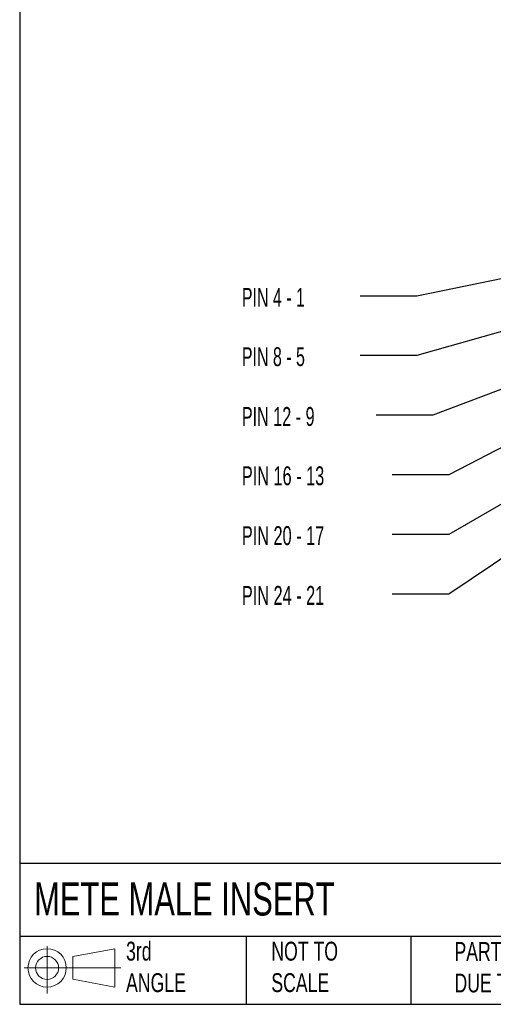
# Model space of a CAD drawing. Header units: millimetres. Extents: x 6 to 273, y 6 to 210.
# Tile 1 of 8: x 6 to 59, y 6 to 117. Entities that reach past the tile are written whole.
import ezdxf

# ---------------------------------------------------------------- set-up
doc = ezdxf.new("R2010")
doc.units = ezdxf.units.MM
doc.linetypes.add('SLD-Solid', pattern=[0])
doc.layers.add('SLD-DEFPOINTS', color=7, linetype='Continuous')
doc.layers.add('TEXT', color=140, linetype='SLD-Solid', lineweight=25)
doc.styles.add('SLDTEXTSTYLE0', font='TXT', dxfattribs={"width": 0.7})
doc.styles.add('SLDTEXTSTYLE2', font='TXT', dxfattribs={"width": 0.633333})
doc.styles.add('SLDTEXTSTYLE3', font='TXT', dxfattribs={"width": 0.64})
doc.styles.add('SLDTEXTSTYLE4', font='TXT', dxfattribs={"width": 0.645455})
doc.dimstyles.new('SLDDIMSTYLE1', dxfattribs={"dimtxt": 0.18, "dimasz": 3.302, "dimexe": 0, "dimexo": 0.0625, "dimgap": 0, "dimtad": 0, "dimtih": 1, "dimtoh": 1, "dimdec": 0, "dimrnd": 1e-09, "dimzin": 0, "dimdsep": 46, "dimtxsty": 'Standard', "dimsah": 1, "dimcen": 0.09, "dimadec": 0, "dimazin": 0, "dimtfac": 3.302, "dimtdec": 0, "dimtofl": 0, "dimtmove": 0, "dimatfit": 3, "dimfxl": 0, "dimfrac": 2, "dimtolj": 1, "dimtzin": 0, "dimarcsym": 0})

# ---------------------------------------------------------------- blocks, each defined once
blk = doc.blocks.new('Block11')
at = {"color": 7, "linetype": 'SLD-Solid', "lineweight": 18}
for p, q in [((2.59, 5.31), (2.59, 0)), ((5.48, 4.17), (10.18, 5.03)), ((10.18, 5.03), (10.18, 0.73)), ((5.48, 1.6), (5.48, 4.17)), ((0, 2.88), (10.87, 2.88)), ((5.48, 1.6), (10.18, 0.73))]:
    blk.add_line(p, q, dxfattribs=at)
for radius in [2.15, 1.29]:
    blk.add_circle((2.59, 2.88), radius, dxfattribs=at)
blk = doc.blocks.new('Block12')
at = {"layer": 'SLD-DEFPOINTS'}
blk.add_blockref('Block11', (0, 0), dxfattribs=at)

msp = doc.modelspace()

# ---------------------------------------------------------------- linework, layer by layer
at = {"layer": 'TEXT'}
for p, q in [((6.35, 209.55), (6.35, 6.35)), ((273.05, 22.126), (6.35, 22.126)), ((273.05, 13.97), (6.35, 13.97)), ((31.75, 13.97), (31.75, 6.35)), ((50.212, 13.97), (50.212, 6.35)), ((6.35, 6.35), (273.05, 6.35))]:
    msp.add_line(p, q, dxfattribs=at)

# ---------------------------------------------------------------- block references
at = {"layer": 'SLD-DEFPOINTS'}
msp.add_blockref('Block12', (6.838, 7.554), dxfattribs=at)

# ---------------------------------------------------------------- texts
at = {"layer": 'TEXT', "attachment_point": 1}
for s, insert, char_height, style in [('PIN 4 - 1', (31.272, 86.669), 2.1167, 'SLDTEXTSTYLE2'), ('PIN 8 - 5', (31.272, 80.017), 2.1167, 'SLDTEXTSTYLE2'), ('PIN 12 - 9', (31.272, 73.313), 2.1167, 'SLDTEXTSTYLE3'), ('PIN 16 - 13', (31.272, 66.661), 2.11667, 'SLDTEXTSTYLE4'), ('PIN 20 - 17', (31.272, 59.956), 2.11667, 'SLDTEXTSTYLE4'), ('PIN 24 - 21', (31.272, 53.251), 2.11667, 'SLDTEXTSTYLE4'), ('METE MALE INSERT', (7.966, 20.011), 3.70417, 'SLDTEXTSTYLE0'), ('3rd^JANGLE', (18.282, 13.367), 2.1167, 'SLDTEXTSTYLE0'), ('NOT TO^JSCALE', (34.575, 13.367), 2.11667, 'SLDTEXTSTYLE0'), ("PART DIMENSIONS MAY DIFFER SLIGHTLY ^JDUE TO MANUFACTURER'S VARIANCES", (55.119, 13.33), 2.11667, 'SLDTEXTSTYLE0')]:
    msp.add_mtext(s, dxfattribs=dict(at, insert=insert, char_height=char_height, style=style))

# ---------------------------------------------------------------- leaders
at = {"layer": 'TEXT'}
for points in [[(78.25, 91.392), (50.908, 85.758), (44.558, 85.758)], [(78.286, 86.848), (50.908, 79.076), (44.558, 79.076)], [(78.283, 82.096), (52.703, 72.393), (46.353, 72.393)], [(78.546, 78.139), (54.499, 65.711), (48.149, 65.711)], [(78.366, 72.774), (54.499, 59.028), (48.149, 59.028)], [(78.341, 68.426), (54.499, 52.345), (48.149, 52.345)]]:
    msp.add_leader(points, dimstyle='SLDDIMSTYLE1', dxfattribs=at)

doc.saveas('drawing.dxf')
